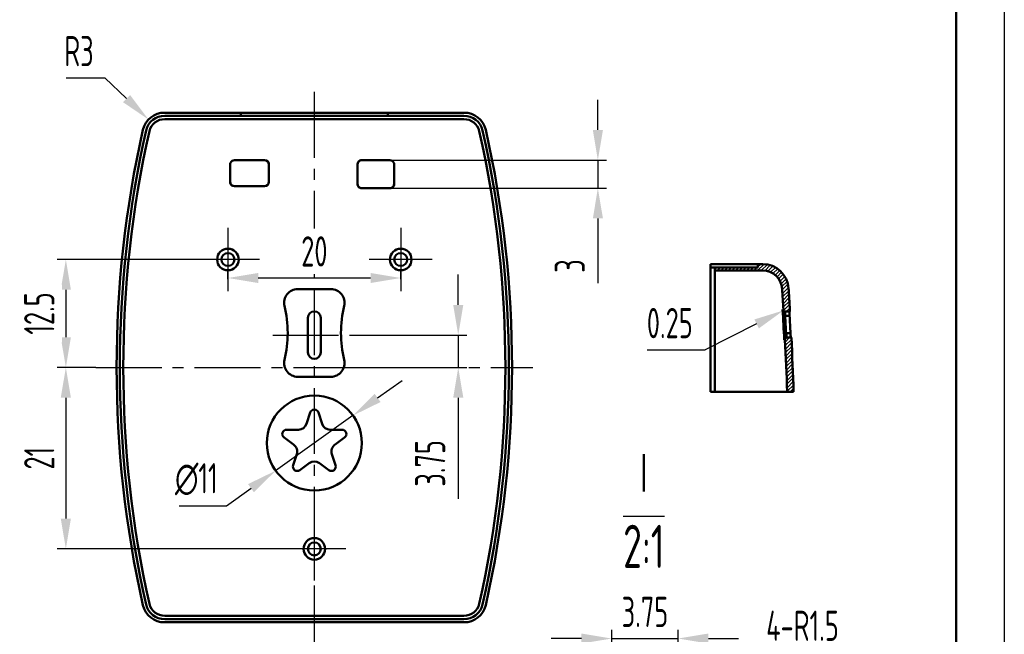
# Model space of a CAD drawing. Header units: millimetres. Extents: x 986 to 1318, y 182 to 417.
# Tile 4 of 5: x 1204 to 1318, y 280 to 351. Entities that reach past the tile are written whole.
import ezdxf

# ---------------------------------------------------------------- set-up
doc = ezdxf.new("R2010")
doc.units = ezdxf.units.MM
doc.header["$MEASUREMENT"] = 0
doc.linetypes.add('CENTER2', pattern=[28.575, 19.05, -3.175, 3.175, -3.175])
for name, color, linetype, lineweight in [('1轮廓实线层', 7, 'Continuous', 50), ('2细线层', 4, 'Continuous', 25), ('3中心线层', 1, 'CENTER2', 25), ('5剖面线层', 2, 'Continuous', 25), ('7标注层', 4, 'Continuous', 25), ('8符号标注层', 31, 'Continuous', 25)]:
    doc.layers.add(name, color=color, linetype=linetype, lineweight=lineweight)
doc.styles.add('PC_TEXTSTYLE', font='ISOCP.SHX', dxfattribs={"width": 0.707, "bigfont": 'GBCBIG.SHX'})
doc.dimstyles.new('GB_DIAMETER', dxfattribs={"dimtxt": 3.5, "dimasz": 3.5, "dimexe": 1, "dimexo": 0, "dimgap": 1.5, "dimtad": 1, "dimjust": 4, "dimdsep": 46, "dimtxsty": 'PC_TEXTSTYLE', "dimcen": 0, "dimclrd": 256, "dimclrt": 3, "dimadec": 0, "dimazin": 2, "dimtp": 0.1, "dimtm": 0.1, "dimtfac": 0.71, "dimtdec": 3, "dimtmove": 0, "dimatfit": 2, "dimfxl": 1, "dimtfill": 1, "dimarcsym": 0})
doc.dimstyles.new('GB_LINEAR', dxfattribs={"dimtxt": 3.5, "dimasz": 3.5, "dimexe": 1, "dimexo": 0, "dimgap": 1.5, "dimtad": 1, "dimdsep": 46, "dimtxsty": 'PC_TEXTSTYLE', "dimcen": 0, "dimclrd": 256, "dimclrt": 3, "dimadec": 0, "dimazin": 2, "dimtp": 0.1, "dimtm": 0.1, "dimtfac": 0.71, "dimtdec": 3, "dimtmove": 0, "dimatfit": 3, "dimfxl": 1, "dimtfill": 1, "dimarcsym": 0})
doc.dimstyles.new('GB_RADIAL', dxfattribs={"dimtxt": 3.5, "dimasz": 3.5, "dimexe": 1, "dimexo": 0, "dimgap": 1.5, "dimtad": 1, "dimjust": 4, "dimdsep": 46, "dimtxsty": 'PC_TEXTSTYLE', "dimcen": 0, "dimclrd": 256, "dimclrt": 3, "dimadec": 0, "dimazin": 2, "dimtp": 0.1, "dimtm": 0.1, "dimtfac": 0.71, "dimtdec": 3, "dimtmove": 0, "dimatfit": 2, "dimfxl": 1, "dimtfill": 1, "dimarcsym": 0})
pattern_1 = [(45, (1017.1482, 188.26795), (-0.21213203, 0.21213203), [])]

# ---------------------------------------------------------------- blocks, each defined once
blk = doc.blocks.new('*D12')
at = {"layer": '7标注层', "lineweight": -2, "ltscale": 0.4}
for p in [(1288.93, 315.68), (1276.28, 312.7)]:
    blk.add_line(p, (1282.98, 312.7), dxfattribs=at)
at = {"layer": '7标注层', "ltscale": 0.4}
blk.add_solid([(1289.19, 315.16), (1288.67, 316.2), (1292.06, 317.25)], dxfattribs=at)
at = {"layer": 'Defpoints', "color": 0, "ltscale": 0.4}
for p in [(1292.06, 317.25), (1292.28, 317.36)]:
    blk.add_point(p, dxfattribs=at)
at = {"layer": '7标注层', "color": 3, "ltscale": 0.4, "insert": (1278.88, 315.78), "char_height": 3.5, "attachment_point": 5, "style": 'PC_TEXTSTYLE', "bg_fill": 3, "box_fill_scale": 1.25, "bg_fill_color": 257, "bg_fill_transparency": 0}
blk.add_mtext('0.25', dxfattribs=at)
blk = doc.blocks.new('*D22')
at = {"layer": '7标注层', "lineweight": -2, "ltscale": 0.4}
for p, q in [((1254.4, 317.89), (1254.4, 321.39)), ((1254.4, 314.39), (1254.4, 310.64)), ((1254.4, 307.14), (1254.4, 295.44))]:
    blk.add_line(p, q, dxfattribs=at)
at = {"layer": '7标注层', "color": 0, "lineweight": -2, "ltscale": 0.4}
for p, q in [((1242.4, 314.39), (1255.4, 314.39)), ((1242.4, 310.64), (1255.4, 310.64))]:
    blk.add_line(p, q, dxfattribs=at)
at = {"layer": '7标注层', "ltscale": 0.4}
for points in [[(1253.82, 317.89), (1254.99, 317.89), (1254.4, 314.39)], [(1254.99, 307.14), (1253.82, 307.14), (1254.4, 310.64)]]:
    blk.add_solid(points, dxfattribs=at)
at = {"layer": 'Defpoints', "color": 0, "ltscale": 0.4}
for p in [(1242.4, 314.39), (1242.4, 310.64), (1254.4, 310.64)]:
    blk.add_point(p, dxfattribs=at)
at = {"layer": '7标注层', "color": 3, "ltscale": 0.4, "insert": (1251.15, 299.54), "char_height": 3.5, "attachment_point": 5, "rotation": 90, "style": 'PC_TEXTSTYLE', "bg_fill": 3, "box_fill_scale": 1.25, "bg_fill_color": 257, "bg_fill_transparency": 0}
blk.add_mtext('3.75', dxfattribs=at)
blk = doc.blocks.new('*D24')
at = {"layer": '7标注层', "lineweight": -2, "ltscale": 0.4}
for p, q in [((1270.56, 338.14), (1270.56, 341.64)), ((1270.56, 334.64), (1270.56, 331.39)), ((1270.56, 327.89), (1270.56, 320.4))]:
    blk.add_line(p, q, dxfattribs=at)
at = {"layer": '7标注层', "color": 0, "lineweight": -2, "ltscale": 0.4}
for p, q in [((1244.87, 334.64), (1271.56, 334.64)), ((1244.87, 331.39), (1271.56, 331.39))]:
    blk.add_line(p, q, dxfattribs=at)
at = {"layer": '7标注层', "ltscale": 0.4}
for points in [[(1269.98, 338.14), (1271.15, 338.14), (1270.56, 334.64)], [(1271.15, 327.89), (1269.98, 327.89), (1270.56, 331.39)]]:
    blk.add_solid(points, dxfattribs=at)
at = {"layer": 'Defpoints', "color": 0, "ltscale": 0.4}
for p in [(1244.87, 334.64), (1244.87, 331.39), (1270.56, 331.39)]:
    blk.add_point(p, dxfattribs=at)
at = {"layer": '7标注层', "color": 3, "ltscale": 0.4, "insert": (1267.31, 322.39), "char_height": 3.5, "attachment_point": 5, "rotation": 90, "style": 'PC_TEXTSTYLE', "bg_fill": 3, "box_fill_scale": 1.25, "bg_fill_color": 257, "bg_fill_transparency": 0}
blk.add_mtext('3', dxfattribs=at)
blk = doc.blocks.new('*D47')
at = {"layer": '7标注层', "color": 0, "lineweight": -2, "ltscale": 0.4}
for p, q in [((1224.1, 323.14), (1207.99, 323.14)), ((1212.46, 310.64), (1207.99, 310.64))]:
    blk.add_line(p, q, dxfattribs=at)
at = {"layer": '7标注层', "lineweight": -2, "ltscale": 0.4}
blk.add_line((1208.99, 319.64), (1208.99, 314.14), dxfattribs=at)
at = {"layer": '7标注层', "ltscale": 0.4}
for points in [[(1209.57, 319.64), (1208.4, 319.64), (1208.99, 323.14)], [(1208.4, 314.14), (1209.57, 314.14), (1208.99, 310.64)]]:
    blk.add_solid(points, dxfattribs=at)
at = {"layer": 'Defpoints', "color": 0, "ltscale": 0.4}
for p in [(1224.1, 323.14), (1208.99, 310.64), (1212.46, 310.64)]:
    blk.add_point(p, dxfattribs=at)
at = {"layer": '7标注层', "color": 3, "ltscale": 0.4, "insert": (1205.91, 316.89), "char_height": 3.5, "attachment_point": 5, "rotation": 90, "style": 'PC_TEXTSTYLE', "bg_fill": 3, "box_fill_scale": 1.25, "bg_fill_color": 257, "bg_fill_transparency": 0}
blk.add_mtext('12.5', dxfattribs=at)
blk = doc.blocks.new('*D50')
at = {"layer": '7标注层', "color": 0, "lineweight": -2, "ltscale": 0.4}
for p, q in [((1227.75, 320.85), (1227.75, 322)), ((1247.75, 320.85), (1247.75, 322))]:
    blk.add_line(p, q, dxfattribs=at)
at = {"layer": '7标注层', "lineweight": -2, "ltscale": 0.4}
blk.add_line((1231.25, 321), (1244.25, 321), dxfattribs=at)
at = {"layer": '7标注层', "ltscale": 0.4}
for points in [[(1231.25, 321.58), (1231.25, 320.42), (1227.75, 321)], [(1244.25, 320.42), (1244.25, 321.58), (1247.75, 321)]]:
    blk.add_solid(points, dxfattribs=at)
at = {"layer": 'Defpoints', "color": 0, "ltscale": 0.4}
for p in [(1227.75, 320.85), (1247.75, 321), (1247.75, 320.85)]:
    blk.add_point(p, dxfattribs=at)
at = {"layer": '7标注层', "color": 3, "ltscale": 0.4, "insert": (1237.75, 324.08), "char_height": 3.5, "attachment_point": 5, "style": 'PC_TEXTSTYLE', "bg_fill": 3, "box_fill_scale": 1.25, "bg_fill_color": 257, "bg_fill_transparency": 0}
blk.add_mtext('20', dxfattribs=at)
blk = doc.blocks.new('*D51')
at = {"layer": '7标注层', "color": 0, "lineweight": -2, "ltscale": 0.4}
for p, q in [((1212.46, 310.64), (1207.99, 310.64)), ((1234.1, 289.64), (1207.99, 289.64))]:
    blk.add_line(p, q, dxfattribs=at)
at = {"layer": '7标注层', "lineweight": -2, "ltscale": 0.4}
blk.add_line((1208.99, 307.14), (1208.99, 293.14), dxfattribs=at)
at = {"layer": '7标注层', "ltscale": 0.4}
for points in [[(1209.57, 307.14), (1208.4, 307.14), (1208.99, 310.64)], [(1208.4, 293.14), (1209.57, 293.14), (1208.99, 289.64)]]:
    blk.add_solid(points, dxfattribs=at)
at = {"layer": 'Defpoints', "color": 0, "ltscale": 0.4}
for p in [(1212.46, 310.64), (1208.99, 289.64), (1234.1, 289.64)]:
    blk.add_point(p, dxfattribs=at)
at = {"layer": '7标注层', "color": 3, "ltscale": 0.4, "insert": (1205.91, 300.14), "char_height": 3.5, "attachment_point": 5, "rotation": 90, "style": 'PC_TEXTSTYLE', "bg_fill": 3, "box_fill_scale": 1.25, "bg_fill_color": 257, "bg_fill_transparency": 0}
blk.add_mtext('21', dxfattribs=at)
blk = doc.blocks.new('*D67')
at = {"layer": '7标注层', "lineweight": -2, "ltscale": 0.4}
for p, q in [((1268.66, 279.26), (1265.16, 279.26)), ((1272.16, 279.26), (1279.85, 279.26)), ((1283.35, 279.26), (1286.85, 279.26))]:
    blk.add_line(p, q, dxfattribs=at)
at = {"layer": '7标注层', "color": 0, "lineweight": -2, "ltscale": 0.4}
for p, q in [((1272.16, 278.36), (1272.16, 280.26)), ((1279.85, 278.36), (1279.85, 280.26))]:
    blk.add_line(p, q, dxfattribs=at)
at = {"layer": '7标注层', "ltscale": 0.4}
for points in [[(1268.66, 278.68), (1268.66, 279.84), (1272.16, 279.26)], [(1283.35, 279.84), (1283.35, 278.68), (1279.85, 279.26)]]:
    blk.add_solid(points, dxfattribs=at)
at = {"layer": 'Defpoints', "color": 0, "ltscale": 0.4}
for p in [(1279.85, 279.26), (1272.16, 278.36), (1279.85, 278.36)]:
    blk.add_point(p, dxfattribs=at)
at = {"layer": '7标注层', "color": 3, "ltscale": 0.4, "insert": (1276.01, 282.34), "char_height": 3.5, "attachment_point": 5, "style": 'PC_TEXTSTYLE', "bg_fill": 3, "box_fill_scale": 1.25, "bg_fill_color": 257, "bg_fill_transparency": 0}
blk.add_mtext('3.75', dxfattribs=at)
blk = doc.blocks.new('*D68')
at = {"layer": '7标注层', "lineweight": -2, "ltscale": 0.4}
for p, q in [((1288.41, 277.66), (1285.46, 275.78)), ((1298.57, 277.66), (1288.41, 277.66))]:
    blk.add_line(p, q, dxfattribs=at)
at = {"layer": '7标注层', "ltscale": 0.4}
blk.add_solid([(1285.14, 276.27), (1285.77, 275.29), (1282.5, 273.9)], dxfattribs=at)
at = {"layer": 'Defpoints', "color": 0, "ltscale": 0.4}
for p in [(1282.5, 273.9), (1279.85, 272.21)]:
    blk.add_point(p, dxfattribs=at)
at = {"layer": '7标注层', "color": 3, "ltscale": 0.4, "insert": (1294.24, 280.74), "char_height": 3.5, "attachment_point": 5, "style": 'PC_TEXTSTYLE', "bg_fill": 3, "box_fill_scale": 1.25, "bg_fill_color": 257, "bg_fill_transparency": 0}
blk.add_mtext('4-R1.5', dxfattribs=at)
blk = doc.blocks.new('*D84')
at = {"layer": '7标注层', "lineweight": -2, "ltscale": 0.4}
for p, q in [((1245.07, 307.12), (1247.92, 309.15)), ((1242.22, 305.08), (1233.27, 298.69)), ((1227.57, 294.63), (1230.42, 296.66)), ((1222.11, 294.63), (1227.57, 294.63))]:
    blk.add_line(p, q, dxfattribs=at)
at = {"layer": '7标注层', "ltscale": 0.4}
for points in [[(1244.73, 307.59), (1245.41, 306.64), (1242.22, 305.08)], [(1230.76, 296.19), (1230.08, 297.14), (1233.27, 298.69)]]:
    blk.add_solid(points, dxfattribs=at)
at = {"layer": 'Defpoints', "color": 0, "ltscale": 0.4}
for p in [(1242.22, 305.08), (1233.27, 298.69)]:
    blk.add_point(p, dxfattribs=at)
at = {"layer": '7标注层', "color": 3, "ltscale": 0.4, "insert": (1224.09, 297.7), "char_height": 3.5, "attachment_point": 5, "style": 'PC_TEXTSTYLE', "bg_fill": 3, "box_fill_scale": 1.25, "bg_fill_color": 257, "bg_fill_transparency": 0}
blk.add_mtext('∅11', dxfattribs=at)
blk = doc.blocks.new('*D101')
at = {"layer": '7标注层', "lineweight": -2, "ltscale": 0.4}
for p, q in [((1209.02, 344.19), (1213.49, 344.19)), ((1213.49, 344.19), (1216.02, 341.77))]:
    blk.add_line(p, q, dxfattribs=at)
at = {"layer": '7标注层', "ltscale": 0.4}
blk.add_solid([(1215.61, 341.35), (1216.42, 342.19), (1218.55, 339.35)], dxfattribs=at)
at = {"layer": 'Defpoints', "color": 0, "ltscale": 0.4}
for p in [(1218.55, 339.35), (1220.39, 337.58)]:
    blk.add_point(p, dxfattribs=at)
at = {"layer": '7标注层', "color": 3, "ltscale": 0.4, "insert": (1210.51, 347.27), "char_height": 3.5, "attachment_point": 5, "style": 'PC_TEXTSTYLE', "bg_fill": 3, "box_fill_scale": 1.25, "bg_fill_color": 257, "bg_fill_transparency": 0}
blk.add_mtext('R3', dxfattribs=at)

msp = doc.modelspace()

# ---------------------------------------------------------------- hatches: boundary and pattern name
at = {"layer": '5剖面线层', "ltscale": 0.4}
h = msp.add_hatch(dxfattribs=at)
h.set_pattern_fill('ANSI31', color=256, scale=0.3, style=0, pattern_type=2)
h.set_pattern_definition(pattern_1)
edge = h.paths.add_edge_path(flags=0)
edge.add_line((1292.796, 317.109), (1292.281, 317.109))
edge.add_spline(control_points=[(1292.281, 317.109), (1292.149, 317.109), (1292.039, 317.213), (1292.031, 317.345)], knot_values=[0, 0, 0, 0, 1, 1, 1, 1], degree=3, periodic=0)
edge.add_spline(control_points=[(1292.031, 317.345), (1291.985, 318.147), (1291.937, 318.948), (1291.886, 319.75)], knot_values=[0.7981715, 0.7981715, 0.7981715, 0.7981715, 0.999975, 0.999975, 0.999975, 0.999975], degree=3, periodic=0)
edge.add_spline(control_points=[(1291.887, 319.75), (1291.828, 320.675), (1291.2, 321.472), (1290.105, 321.822), (1289.873, 321.859), (1289.64, 321.859)], knot_values=[0, 0, 0, 0, 1, 1, 1.2541127, 1.2541127, 1.2541127, 1.2541127], degree=3, periodic=0)
edge.add_line((1289.64, 321.859), (1284.087, 321.859))
edge.add_line((1284.087, 321.859), (1284.087, 322.234))
edge.add_line((1284.087, 322.234), (1289.087, 322.234))
edge.add_line((1289.087, 322.234), (1289.087, 322.609))
edge.add_line((1289.087, 322.609), (1289.64, 322.609))
edge.add_spline(control_points=[(1289.64, 322.609), (1291.224, 322.609), (1292.536, 321.373), (1292.635, 319.797)], knot_values=[0, 0, 0, 0, 1, 1, 1, 1], degree=3, periodic=0)
edge.add_spline(control_points=[(1292.635, 319.797), (1292.72, 318.453), (1292.796, 317.109)], knot_values=[0.0477591, 0.0477591, 0.0477591, 0.0933865, 0.0933865, 0.0933865], weights=[0.9820555, 0.9819577, 0.9818698], degree=2, periodic=0)
h = msp.add_hatch(dxfattribs=at)
h.set_pattern_fill('ANSI31', color=256, scale=0.3, style=0, pattern_type=2)
h.set_pattern_definition(pattern_1)
edge = h.paths.add_edge_path(flags=0)
edge.add_line((1293.219, 307.824), (1292.468, 307.824))
edge.add_spline(control_points=[(1292.468, 307.824), (1292.399, 309.832), (1292.315, 311.84), (1292.217, 313.847)], knot_values=[0, 0, 0, 0, 0.5048121, 0.5048121, 0.5048121, 0.5048121], degree=3, periodic=0)
edge.add_spline(control_points=[(1292.217, 313.847), (1292.21, 313.989), (1292.325, 314.109), (1292.467, 314.109)], knot_values=[0, 0, 0, 0, 1, 1, 1, 1], degree=3, periodic=0)
edge.add_line((1292.467, 314.109), (1292.955, 314.109))
edge.add_spline(control_points=[(1292.955, 314.109), (1293.111, 310.968), (1293.219, 307.824)], knot_values=[0.1442798, 0.1442798, 0.1442798, 0.2508133, 0.2508133, 0.2508133], weights=[0.981686, 0.9815064, 0.9813806], degree=2, periodic=0)

# ---------------------------------------------------------------- linework, layer by layer
at = {"layer": '1轮廓实线层'}
msp.add_line((1312.01, 411.388), (1312.01, 187.819), dxfattribs=at)
at = {"layer": '1轮廓实线层', "ltscale": 0.4}
for p, q in [((1220.428, 340.14), (1229.245, 340.14)), ((1220.428, 339.765), (1229.245, 339.765)), ((1229.245, 340.14), (1230.245, 340.14)), ((1229.245, 339.765), (1229.245, 340.14)), ((1246.245, 339.765), (1229.245, 339.765)), ((1230.245, 340.14), (1245.245, 340.14)), ((1245.245, 340.14), (1246.245, 340.14)), ((1246.245, 339.765), (1246.245, 340.14)), ((1246.245, 340.14), (1255.062, 340.14)), ((1246.245, 339.765), (1255.062, 339.765)), ((1255.062, 339.39), (1220.428, 339.39)), ((1227.995, 334.14), (1227.995, 332.137)), ((1231.998, 334.64), (1228.495, 334.64)), ((1232.495, 332.139), (1232.495, 334.14)), ((1242.745, 334.14), (1242.745, 331.889)), ((1243.245, 334.64), (1243.243, 334.64)), ((1246.495, 334.64), (1243.243, 334.64)), ((1246.995, 331.887), (1246.995, 334.14)), ((1227.995, 332.14), (1227.995, 332.137)), ((1228.495, 331.64), (1231.995, 331.64)), ((1232.495, 332.121), (1232.495, 332.139)), ((1246.995, 331.887), (1246.995, 331.89)), ((1243.245, 331.39), (1246.495, 331.39)), ((1283.587, 322.609), (1288.087, 322.609)), ((1283.587, 322.234), (1283.587, 322.609)), ((1288.087, 322.609), (1289.087, 322.609)), ((1289.087, 322.234), (1289.087, 322.609)), ((1289.087, 322.609), (1289.64, 322.609)), ((1283.587, 322.234), (1284.087, 322.234)), ((1283.587, 320.558), (1283.587, 322.234)), ((1284.087, 322.234), (1289.087, 322.234)), ((1284.087, 321.859), (1284.087, 322.234)), ((1284.087, 321.859), (1284.087, 320.48)), ((1289.64, 321.859), (1284.087, 321.859)), ((1283.587, 307.824), (1283.587, 320.558)), ((1284.087, 320.48), (1284.087, 307.824)), ((1239.666, 319.715), (1235.824, 319.715)), ((1292.031, 317.345), (1291.944, 317.345)), ((1292.281, 317.109), (1292.222, 317.109)), ((1292.796, 317.109), (1292.281, 317.109)), ((1236.995, 312.39), (1236.995, 316.39)), ((1238.495, 316.39), (1238.495, 312.39)), ((1292.235, 316.609), (1292.746, 316.609)), ((1292.408, 314.609), (1292.852, 314.609)), ((1292.408, 314.609), (1292.408, 314.109)), ((1292.129, 313.847), (1292.217, 313.847)), ((1292.386, 314.108), (1292.408, 314.109)), ((1292.408, 314.109), (1292.467, 314.109)), ((1292.467, 314.109), (1292.955, 314.109)), ((1235.824, 309.564), (1239.666, 309.564)), ((1283.587, 307.824), (1284.087, 307.824)), ((1284.087, 307.824), (1291.197, 307.824)), ((1291.198, 307.824), (1292.468, 307.824)), ((1292.059, 307.824), (1293.219, 307.824)), ((1236.847, 304.126), (1237.27, 305.426)), ((1238.221, 305.426), (1238.643, 304.126)), ((1234.539, 303.435), (1235.896, 303.435)), ((1239.594, 303.435), (1240.951, 303.435)), ((1235.343, 301.732), (1234.245, 302.53)), ((1241.245, 302.53), (1240.147, 301.732)), ((1235.285, 299.316), (1235.706, 300.614)), ((1239.784, 300.614), (1240.205, 299.316)), ((1237.157, 299.559), (1236.055, 298.757)), ((1239.436, 298.757), (1238.333, 299.559)), ((1255.062, 281.89), (1220.428, 281.89)), ((1255.062, 281.515), (1220.428, 281.515)), ((1255.062, 281.14), (1220.428, 281.14))]:
    msp.add_line(p, q, dxfattribs=at)
for centre, radius in [((1227.745, 323.14), 1.25), ((1227.745, 323.14), 0.75), ((1247.745, 323.14), 1.25), ((1247.745, 323.14), 0.75), ((1237.745, 289.64), 1.25), ((1237.745, 289.64), 0.75)]:
    msp.add_circle(centre, radius, dxfattribs=at)
for centre, radius, start, end in [((1220.394, 337.58), 2.56, 89.23916, 166.65203), ((1220.387, 337.588), 2.177, 88.92806, 166.70665), ((1255.096, 337.58), 2.56, 13.34775, 90.76107), ((1255.103, 337.588), 2.177, 13.29286, 91.07243), ((1220.408, 337.59), 1.8, 89.36386, 166.48308), ((1255.083, 337.591), 1.799, 13.48392, 90.66914), ((1340.932, 310.64), 126.071, 167.38627, 192.61373), ((1340.932, 310.64), 125.696, 167.38627, 192.61373), ((1341.012, 310.64), 125.378, 167.39037, 192.60963), ((1134.492, 310.64), 125.365, 347.38905, 12.61095), ((1134.559, 310.64), 125.696, 347.38627, 12.61373), ((1134.559, 310.64), 126.071, 347.38627, 12.61373), ((1228.495, 334.14), 0.5, 156.51924, 179.91605), ((1228.495, 334.14), 0.5, 90.00006, 156.52849), ((1231.995, 334.14), 0.5, 0.00197, 90.0009), ((1231.997, 334.142), 0.497, 56.84618, 89.99366), ((1231.997, 334.141), 0.499, 37.44033, 56.85065), ((1231.995, 334.14), 0.501, 0.24015, 37.43218), ((1243.245, 334.14), 0.5, 90, 179.99999), ((1243.246, 334.14), 0.501, 147.23695, 179.76001), ((1243.244, 334.141), 0.499, 116.89724, 147.24), ((1243.243, 334.142), 0.497, 90.00337, 116.89069), ((1246.495, 334.139), 0.501, 24.18798, 89.95997), ((1246.497, 334.14), 0.498, 0.02192, 24.15517), ((1228.495, 332.14), 0.5, 180, 269.99998), ((1228.492, 332.137), 0.496, 180.00874, 208.57882), ((1228.494, 332.138), 0.499, 208.58328, 235.93284), ((1228.495, 332.14), 0.501, 235.9328, 269.81326), ((1231.995, 332.14), 0.5, 270.00002, 0), ((1231.995, 332.139), 0.5, 269.95101, 357.9052), ((1243.245, 331.89), 0.5, 180, 269.99998), ((1243.245, 331.889), 0.5, 180.00019, 199.30362), ((1243.245, 331.889), 0.5, 199.30696, 245.2257), ((1246.495, 331.89), 0.5, 270.00002, 0), ((1246.497, 331.888), 0.499, 303.47971, 332.11273), ((1246.499, 331.887), 0.497, 332.11869, 359.99536), ((1243.245, 331.89), 0.5, 245.22252, 270.03718), ((1246.495, 331.89), 0.501, 270.16588, 303.48116), ((1289.639, 319.606), 3.003, 3.65043, 89.97428), ((1289.636, 319.604), 2.255, 3.72648, 89.89831), ((1235.824, 318.14), 1.575, 90, 193.4934), ((1239.666, 318.14), 1.575, 346.5066, 90), ((1221.238, 314.64), 13.425, 346.5066, 13.4934), ((1237.745, 316.39), 0.75, 0, 180), ((1254.252, 314.64), 13.425, 166.5066, 193.4934), ((1292.228, 317.399), 0.29, 190.7233, 268.75006), ((868.386, 293.109), 424.251, 2.80179, 3.27486), ((1292.281, 317.36), 0.251, 183.44392, 269.85534), ((1285.277, 316.734), 6.955, 358.97294, 3.08768), ((1296.074, 316.919), 3.342, 176.74375, 185.29781), ((1296.256, 314.657), 3.404, 180.80617, 189.26222), ((1292.417, 313.821), 0.288, 96.06438, 174.9142), ((1292.467, 313.858), 0.251, 90.15486, 182.61978), ((868.567, 293.119), 424.157, 1.98679, 2.80102), ((868.474, 293.109), 425, 1.98423, 2.83224), ((1237.745, 312.39), 0.75, 180, 0), ((1235.824, 311.14), 1.575, 166.5066, 270), ((1239.666, 311.14), 1.575, 270, 13.4934), ((1237.745, 301.89), 5.5, 0, 180), ((1237.745, 305.272), 0.5, 18.00006, 161.99997), ((1234.539, 302.935), 0.5, 90.00078, 233.98016), ((1235.896, 304.435), 1, 269.99725, 341.99869), ((1239.594, 304.435), 1, 198.00135, 270.00272), ((1240.951, 302.935), 0.5, 306.02185, 90.00048), ((1237.745, 301.89), 5.5, 180, 0), ((1234.756, 300.923), 0.999, 342.00818, 54.01242), ((1240.735, 300.923), 1, 126.01326, 197.96398), ((1237.745, 298.749), 1, 53.99476, 126.0048), ((1235.761, 299.162), 0.5, 162.01693, 306.01233), ((1239.73, 299.162), 0.5, 233.98728, 17.98324), ((1220.394, 283.7), 2.56, 193.34775, 270.76107), ((1220.387, 283.691), 2.177, 193.29286, 271.07243), ((1220.406, 283.686), 1.796, 193.43078, 270.72229), ((1255.084, 283.688), 1.798, 269.31749, 346.52945), ((1255.103, 283.691), 2.177, 268.92806, 346.70665), ((1255.096, 283.7), 2.56, 269.23916, 346.65203)]:
    msp.add_arc(centre, radius, start, end, dxfattribs=at)
for points, knots in [([(1232.495, 332.139), (1232.495, 332.139), (1232.495, 332.14), (1232.495, 332.14), (1232.495, 332.141), (1232.495, 332.138), (1232.495, 332.139)], [0.01908441, 0.01908441, 0.01908441, 0.01908441, 1.00600033, 1.00600033, 1.00600033, 1.00629663, 1.00629663, 1.00629663, 1.00629663]), ([(1242.745, 331.89), (1242.745, 331.89), (1242.745, 331.889), (1242.745, 331.889), (1242.745, 331.888), (1242.745, 331.891), (1242.745, 331.89)], [0.0000001, 0.0000001, 0.0000001, 0.0000001, 1, 1, 1, 1.0003135, 1.0003135, 1.0003135, 1.0003135]), ([(1291.944, 317.345), (1291.956, 317.167), (1291.999, 316.926), (1292.107, 316.703), (1292.159, 316.623), (1292.231, 316.609)], [0, 0, 0, 0, 0.7182739, 0.7182739, 1, 1, 1, 1])]:
    msp.add_open_spline(points, degree=3, knots=knots, dxfattribs=at)
for points in [[(1292.031, 317.345), (1291.985, 318.147), (1291.937, 318.948), (1291.886, 319.75)], [(1292.235, 316.61), (1292.272, 315.942), (1292.308, 315.274), (1292.342, 314.606)], [(1292.852, 314.609), (1292.819, 315.276), (1292.783, 315.943), (1292.746, 316.609)], [(1292.408, 314.609), (1292.386, 314.609), (1292.363, 314.608), (1292.342, 314.606)]]:
    msp.add_open_spline(points, degree=3, dxfattribs=at)
for points, weights in [([(1292.635, 319.797), (1292.72, 318.453), (1292.796, 317.109)], [0.982055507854, 0.981957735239, 0.981869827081]), ([(1292.386, 314.108), (1292.386, 314.11), (1292.341, 314.606)], [1, 0.708302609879, 1])]:
    msp.add_rational_spline(points, weights, degree=2, dxfattribs=at)
msp.add_rational_spline([(1292.341, 314.606), (1292.299, 314.596), (1292.224, 314.514), (1292.137, 314.251), (1292.123, 314.017), (1292.129, 313.847)], [0.999866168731, 0.999869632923, 0.99990189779, 0.999978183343, 0.999999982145, 1], degree=3, knots=[0.00015869, 0.00015869, 0.00015869, 0.00015869, 0.1453301, 0.37718432, 1, 1, 1, 1], dxfattribs=at)
at = {"layer": '2细线层'}
msp.add_line((1317.6, 416.978), (1317.6, 182.23), dxfattribs=at)
at = {"layer": '3中心线层', "ltscale": 0.4}
for p, q in [((1237.745, 342.54), (1237.745, 276.052)), ((1227.745, 326.79), (1227.745, 319.49)), ((1247.745, 326.79), (1247.745, 319.49)), ((1231.395, 323.14), (1224.095, 323.14)), ((1251.395, 323.14), (1244.095, 323.14)), ((1232.93, 314.39), (1242.403, 314.39)), ((1212.46, 310.64), (1263.03, 310.64)), ((1237.745, 293.29), (1237.745, 285.99)), ((1241.395, 289.64), (1234.095, 289.64))]:
    msp.add_line(p, q, dxfattribs=at)

# ---------------------------------------------------------------- texts
at = {"layer": '8符号标注层', "color": 3, "insert": (1275.879, 287.431), "char_height": 5, "attachment_point": 8, "style": 'PC_TEXTSTYLE'}
msp.add_mtext('Ⅰ\\P\\O2:1', dxfattribs=at)

# ---------------------------------------------------------------- dimensions: what is measured, and where the dimension line sits
at = {"layer": '7标注层', "ltscale": 0.4}
dim = msp.add_linear_dim(base=(1279.848, 279.26), p1=(1272.163, 278.358), p2=(1279.848, 278.358), text='3.75', dimstyle='GB_LINEAR', override={"dimscale": 1, "dimgap": 1.5, "dimtad": 1, "dimjust": 0, "dimdec": 2, "dimlfac": 1, "dimpost": '<>', "dimse1": 0, "dimse2": 0, "dimsd1": 0, "dimsd2": 0, "dimclrd": 256, "dimclre": 0, "dimtofl": 1, "dimtvp": 0.1}, dxfattribs=at)
dim.commit()
dim.dimension.update_dxf_attribs({"geometry": '*D67', "text_midpoint": (1276.005, 279.26), "dimtype": 160})

# ---------------------------------------------------------------- next in the draw order: dimensions: what is measured, and where the dimension line sits
for center, mpoint, text, picture, middle in [((1220.394, 337.58), (1218.545, 339.35), 'R3', '*D101', (1214.736, 342.998)), ((1279.848, 272.207), (1282.505, 273.901), '4-R1.5', '*D68', (1285.775, 275.985))]:
    dim = msp.add_radius_dim(center=center, mpoint=mpoint, text=text, dimstyle='GB_RADIAL', override={"dimscale": 1, "dimgap": 1.5, "dimtad": 1, "dimtih": 1, "dimtoh": 1, "dimdec": 2, "dimlfac": 1, "dimpost": '<>', "dimcen": 0, "dimse1": 0, "dimse2": 0, "dimsd1": 0, "dimsd2": 0, "dimtix": 0, "dimtofl": 0, "dimatfit": 0, "dimtvp": 0.1}, dxfattribs=at)
    dim.commit()
    dim.dimension.update_dxf_attribs({"geometry": picture, "text_midpoint": middle, "dimtype": 164})
for base, p1, p2, override, picture, middle in [((1208.987, 310.64), (1224.095, 323.14), (1212.46, 310.64), {"dimscale": 1, "dimgap": 1.5, "dimtad": 1, "dimjust": 0, "dimdec": 2, "dimlfac": 1, "dimse1": 0, "dimse2": 0, "dimsd1": 0, "dimsd2": 0, "dimclrd": 256, "dimclre": 0, "dimtofl": 1, "dimtvp": 0.1}, '*D47', (1205.912, 316.89)), ((1254.403, 310.64), (1242.403, 314.39), (1242.403, 310.64), {"dimscale": 1, "dimgap": 1.5, "dimtad": 1, "dimjust": 0, "dimdec": 2, "dimlfac": 1, "dimse1": 0, "dimse2": 0, "dimsd1": 0, "dimsd2": 0, "dimclrd": 256, "dimclre": 0, "dimtofl": 1}, '*D22', (1251.153, 299.541))]:
    dim = msp.add_linear_dim(base=base, p1=p1, p2=p2, angle=90, dimstyle='GB_LINEAR', override=override, dxfattribs=at)
    dim.commit()
    dim.dimension.update_dxf_attribs({"geometry": picture, "text_midpoint": middle})
dim = msp.add_radius_dim(center=(1292.281, 317.36), mpoint=(1292.057, 317.247), dimstyle='GB_LINEAR', override={"dimgap": 1.5, "dimtad": 1, "dimjust": 0, "dimtih": 1, "dimtoh": 1, "dimdec": 2, "dimlfac": 1, "dimpost": '<>', "dimse1": 0, "dimse2": 0, "dimsd1": 0, "dimsd2": 0, "dimtix": 0, "dimtofl": 0, "dimatfit": 3, "dimtfill": 1, "dimtfillclr": 0}, dxfattribs=at)
dim.commit()
dim.dimension.update_dxf_attribs({"geometry": '*D12', "text_midpoint": (1278.88, 315.777)})

# ---------------------------------------------------------------- next in the draw order: dimensions: what is measured, and where the dimension line sits
dim = msp.add_linear_dim(base=(1270.565, 331.39), p1=(1244.869, 334.64), p2=(1244.87, 331.39), angle=90, text='3', dimstyle='GB_LINEAR', override={"dimscale": 1, "dimgap": 1.5, "dimtad": 1, "dimjust": 0, "dimdec": 2, "dimlfac": 1, "dimpost": '<>', "dimse1": 0, "dimse2": 0, "dimsd1": 0, "dimsd2": 0, "dimclrd": 256, "dimclre": 0, "dimtofl": 1}, dxfattribs=at)
dim.commit()
dim.dimension.update_dxf_attribs({"geometry": '*D24', "text_midpoint": (1267.315, 322.395)})
dim = msp.add_linear_dim(base=(1208.987, 289.64), p1=(1212.46, 310.64), p2=(1234.095, 289.64), angle=90, dimstyle='GB_LINEAR', override={"dimscale": 1, "dimgap": 1.5, "dimtad": 1, "dimjust": 0, "dimdec": 2, "dimlfac": 1, "dimse1": 0, "dimse2": 0, "dimsd1": 0, "dimsd2": 0, "dimclrd": 256, "dimclre": 0, "dimtofl": 1, "dimtvp": 0.1}, dxfattribs=at)
dim.commit()
dim.dimension.update_dxf_attribs({"geometry": '*D51', "text_midpoint": (1205.912, 300.14)})

# ---------------------------------------------------------------- next in the draw order: dimensions: what is measured, and where the dimension line sits
dim = msp.add_linear_dim(base=(1247.745, 321.001), p1=(1227.745, 320.854), p2=(1247.745, 320.854), dimstyle='GB_LINEAR', override={"dimscale": 1, "dimgap": 1.5, "dimtad": 1, "dimjust": 0, "dimdec": 2, "dimlfac": 1, "dimse1": 0, "dimse2": 0, "dimsd1": 0, "dimsd2": 0, "dimclrd": 256, "dimclre": 0, "dimtofl": 1, "dimtvp": 0.1}, dxfattribs=at)
dim.commit()
dim.dimension.update_dxf_attribs({"geometry": '*D50', "text_midpoint": (1237.745, 324.077)})
dim = msp.add_diameter_dim_2p(p1=(1242.222, 305.084), p2=(1233.268, 298.695), dimstyle='GB_DIAMETER', override={"dimscale": 1, "dimgap": 1.5, "dimtad": 1, "dimtih": 0, "dimtoh": 1, "dimdec": 2, "dimlfac": 1, "dimse1": 0, "dimse2": 0, "dimsd1": 0, "dimsd2": 0, "dimtix": 0, "dimtofl": 1, "dimatfit": 0, "dimtvp": 0.1}, dxfattribs=at)
dim.commit()
dim.dimension.update_dxf_attribs({"geometry": '*D84', "text_midpoint": (1229.413, 295.944), "dimtype": 163})

doc.saveas('drawing.dxf')
